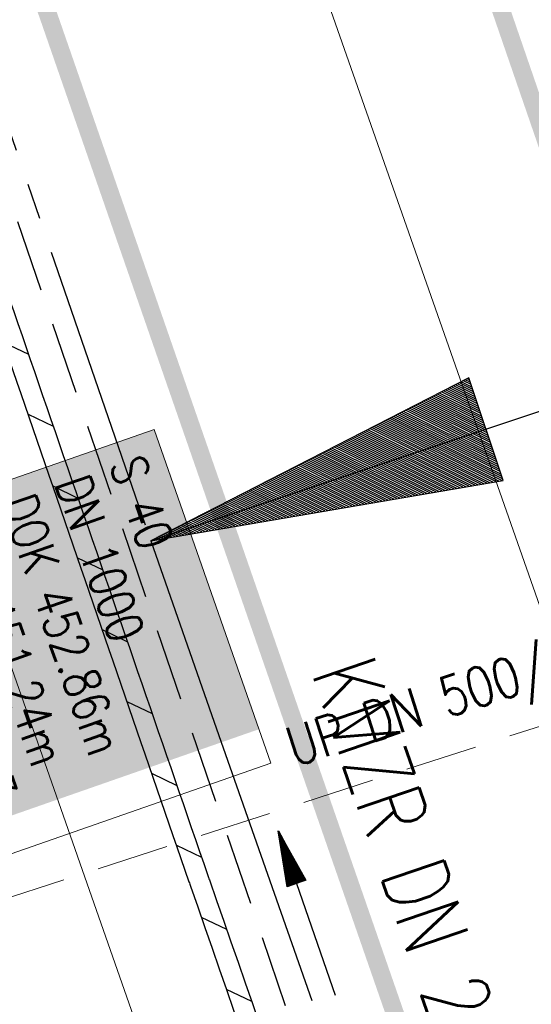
# Model space of a CAD drawing. Extents: x 446577 to 447216, y 443659 to 444842.
# Tile 96 of 177: x 446936 to 446950, y 443980 to 444007. Entities that reach past the tile are written whole.
import ezdxf
from ezdxf.enums import TextEntityAlignment as Align

# ---------------------------------------------------------------- set-up
doc = ezdxf.new("R2010")
doc.units = 0
doc.header["$LTSCALE"] = 2
doc.header["$MEASUREMENT"] = 0
for name, pattern in [('ACHSE', [5.5, 4, -0.5, 0.5, -0.5]), ('AUSGEZOGEN', [0]), ('GESTRICH-X2', [1.5, 1, -0.5])]:
    doc.linetypes.add(name, pattern=pattern)
doc.layers.get('0').update_dxf_attribs({"linetype": 'AUSGEZOGEN'})
for name, color, linetype in [('200_ACHSEN', 7, 'CONTINUOUS'), ('ACHSELEMENT', 1, 'AUSGEZOGEN'), ('ACHSETOP', 250, 'ACHSE'), ('Beschriftung', 7, 'CONTINUOUS'), ('BOESCHG', 250, 'AUSGEZOGEN'), ('FBRTOP', 250, 'AUSGEZOGEN'), ('Hintergrund', 7, 'CONTINUOUS'), ('Hintergrundplan', 7, 'CONTINUOUS'), ('KANAL', 7, 'GESTRICH-X2'), ('MULDE', 250, 'AUSGEZOGEN'), ('PFEIL', 7, 'CONTINUOUS'), ('Rinne', 200, 'CONTINUOUS'), ('SCHLITZRINNE', 200, 'AUSGEZOGEN'), ('STRASSE', 250, 'AUSGEZOGEN'), ('TEXTO', 4, 'CONTINUOUS')]:
    doc.layers.add(name, color=color, linetype=linetype)
doc.styles.add('6', font='txt_____.ttf', dxfattribs={"width": 0.8, "height": 1})
doc.styles.add('8', font='txt_____.ttf', dxfattribs={"width": 0.8, "height": 1})
doc.styles.add('ROMANS', font='romans.shx', dxfattribs={"width": 0.8})

# ---------------------------------------------------------------- blocks, each defined once
blk = doc.blocks.new('*X34')
at = {"color": 0}
for p, q in [((770.586, 145.18), (770.631, 145.225)), ((770.599, 145.263), (770.622, 145.286)), ((770.522, 144.762), (770.678, 144.918)), ((770.535, 144.846), (770.669, 144.979)), ((770.548, 144.929), (770.659, 145.041)), ((770.561, 145.013), (770.65, 145.102)), ((770.573, 145.096), (770.64, 145.163)), ((770.471, 144.428), (770.716, 144.673)), ((770.484, 144.512), (770.706, 144.734)), ((770.497, 144.595), (770.697, 144.795)), ((770.509, 144.679), (770.687, 144.857)), ((770.407, 144.011), (770.762, 144.366)), ((770.42, 144.094), (770.753, 144.427)), ((770.433, 144.178), (770.744, 144.489)), ((770.446, 144.261), (770.734, 144.55)), ((770.458, 144.345), (770.725, 144.611)), ((770.356, 143.677), (770.8, 144.121)), ((770.369, 143.76), (770.791, 144.182)), ((770.382, 143.844), (770.781, 144.243)), ((770.394, 143.927), (770.772, 144.305)), ((770.292, 143.259), (770.847, 143.814)), ((770.305, 143.343), (770.838, 143.875)), ((770.318, 143.426), (770.828, 143.937)), ((770.331, 143.51), (770.819, 143.998)), ((770.343, 143.593), (770.809, 144.059)), ((770.241, 142.925), (770.884, 143.569)), ((770.254, 143.009), (770.875, 143.63)), ((770.267, 143.092), (770.866, 143.692)), ((770.279, 143.176), (770.856, 143.753)), ((770.177, 142.508), (770.931, 143.262)), ((770.19, 142.592), (770.922, 143.324)), ((770.203, 142.675), (770.913, 143.385)), ((770.215, 142.758), (770.903, 143.446)), ((770.228, 142.842), (770.894, 143.508)), ((770.126, 142.174), (770.969, 143.017)), ((770.139, 142.258), (770.96, 143.078)), ((770.152, 142.341), (770.95, 143.14)), ((770.164, 142.425), (770.941, 143.201)), ((770.075, 141.84), (771.006, 142.772)), ((770.088, 141.924), (770.997, 142.833)), ((770.1, 142.007), (770.988, 142.894)), ((770.113, 142.091), (770.978, 142.956)), ((770.011, 141.423), (771.053, 142.465)), ((770.024, 141.506), (771.044, 142.526)), ((770.037, 141.59), (771.035, 142.588)), ((770.049, 141.673), (771.025, 142.649)), ((770.062, 141.757), (771.016, 142.71)), ((769.96, 141.089), (771.091, 142.22)), ((769.973, 141.172), (771.082, 142.281)), ((769.985, 141.256), (771.072, 142.342)), ((769.998, 141.339), (771.063, 142.404)), ((769.896, 140.671), (771.138, 141.913)), ((769.909, 140.755), (771.129, 141.974)), ((769.922, 140.838), (771.119, 142.036)), ((769.934, 140.922), (771.11, 142.097)), ((769.947, 141.005), (771.1, 142.158)), ((769.845, 140.337), (771.175, 141.668)), ((769.858, 140.421), (771.166, 141.729)), ((769.87, 140.504), (771.157, 141.79)), ((769.883, 140.588), (771.147, 141.852)), ((769.781, 139.92), (771.222, 141.361)), ((769.794, 140.003), (771.213, 141.423)), ((769.807, 140.087), (771.204, 141.484)), ((769.819, 140.17), (771.194, 141.545)), ((769.832, 140.254), (771.185, 141.607)), ((769.73, 139.586), (771.26, 141.116)), ((769.743, 139.669), (771.251, 141.177)), ((769.755, 139.753), (771.241, 141.239)), ((769.768, 139.836), (771.232, 141.3)), ((769.666, 139.168), (771.307, 140.809)), ((769.679, 139.252), (771.297, 140.871)), ((769.692, 139.335), (771.288, 140.932)), ((769.704, 139.419), (771.279, 140.993)), ((769.717, 139.502), (771.269, 141.055)), ((769.615, 138.834), (771.344, 140.564)), ((769.628, 138.918), (771.335, 140.625)), ((769.64, 139.001), (771.326, 140.687)), ((769.653, 139.085), (771.316, 140.748)), ((769.551, 138.417), (771.391, 140.257)), ((769.564, 138.501), (771.382, 140.319)), ((769.577, 138.584), (771.373, 140.38)), ((769.589, 138.667), (771.363, 140.441)), ((769.602, 138.751), (771.354, 140.503)), ((769.5, 138.083), (771.429, 140.012)), ((769.513, 138.167), (771.419, 140.073)), ((769.525, 138.25), (771.41, 140.135)), ((769.538, 138.334), (771.401, 140.196)), ((769.436, 137.666), (771.476, 139.705)), ((769.449, 137.749), (771.466, 139.767)), ((769.462, 137.833), (771.457, 139.828)), ((769.474, 137.916), (771.448, 139.889)), ((769.487, 138), (771.438, 139.951)), ((769.385, 137.332), (771.513, 139.46)), ((769.398, 137.415), (771.504, 139.521)), ((769.41, 137.499), (771.495, 139.583)), ((769.423, 137.582), (771.485, 139.644)), ((769.334, 136.998), (771.551, 139.215)), ((769.347, 137.081), (771.542, 139.276)), ((769.359, 137.165), (771.532, 139.338)), ((769.372, 137.248), (771.523, 139.399)), ((769.27, 136.58), (771.598, 138.908)), ((769.283, 136.664), (771.588, 138.97)), ((769.295, 136.747), (771.579, 139.031)), ((769.308, 136.831), (771.57, 139.092)), ((769.321, 136.914), (771.56, 139.154)), ((769.219, 136.246), (771.635, 138.663)), ((769.232, 136.33), (771.626, 138.724)), ((769.244, 136.413), (771.617, 138.786)), ((769.257, 136.497), (771.607, 138.847)), ((769.155, 135.829), (771.682, 138.356)), ((769.168, 135.912), (771.673, 138.418)), ((769.18, 135.996), (771.664, 138.479)), ((769.193, 136.079), (771.654, 138.54)), ((769.206, 136.163), (771.645, 138.602)), ((769.116, 135.578), (771.71, 138.172)), ((769.129, 135.662), (771.701, 138.234)), ((769.142, 135.745), (771.692, 138.295)), ((769.158, 135.549), (771.72, 138.111)), ((769.229, 135.549), (771.729, 138.05)), ((769.299, 135.549), (771.739, 137.988)), ((769.37, 135.549), (771.748, 137.927)), ((769.441, 135.549), (771.757, 137.866)), ((769.511, 135.549), (771.767, 137.804)), ((769.582, 135.549), (771.776, 137.743)), ((769.653, 135.549), (771.786, 137.682)), ((769.724, 135.549), (771.795, 137.62)), ((769.794, 135.549), (771.804, 137.559)), ((769.865, 135.549), (771.814, 137.498)), ((769.936, 135.549), (771.823, 137.436)), ((770.006, 135.549), (771.832, 137.375)), ((770.077, 135.549), (771.842, 137.314)), ((770.148, 135.549), (771.851, 137.252)), ((770.218, 135.549), (771.861, 137.191)), ((770.289, 135.549), (771.87, 137.13)), ((770.36, 135.549), (771.879, 137.069)), ((770.431, 135.549), (771.889, 137.007)), ((770.501, 135.549), (771.898, 136.946)), ((770.572, 135.549), (771.908, 136.885)), ((770.643, 135.549), (771.917, 136.823)), ((770.713, 135.549), (771.926, 136.762)), ((770.784, 135.549), (771.936, 136.701)), ((770.855, 135.549), (771.945, 136.639)), ((770.926, 135.549), (771.955, 136.578)), ((770.996, 135.549), (771.964, 136.517)), ((771.067, 135.549), (771.973, 136.455)), ((771.138, 135.549), (771.983, 136.394)), ((771.208, 135.549), (771.992, 136.333)), ((771.279, 135.549), (772.001, 136.271)), ((771.35, 135.549), (772.011, 136.21)), ((771.421, 135.549), (772.02, 136.149)), ((771.491, 135.549), (772.03, 136.087)), ((771.562, 135.549), (772.039, 136.026)), ((771.633, 135.549), (772.048, 135.965)), ((771.703, 135.549), (772.058, 135.903)), ((771.774, 135.549), (772.067, 135.842)), ((771.845, 135.549), (772.077, 135.781)), ((771.916, 135.549), (772.086, 135.719)), ((771.986, 135.549), (772.095, 135.658)), ((772.057, 135.549), (772.105, 135.597))]:
    blk.add_line(p, q, dxfattribs=at)
blk = doc.blocks.new('ELPFEIL')
for p, q in [((0, 0), (-1.5, -9.8)), ((0, 0), (0, -70)), ((1.5, -9.8), (0, 0)), ((-1.5, -9.8), (1.5, -9.8))]:
    blk.add_line(p, q)
blk.add_blockref('*X34', (-770.612, -145.349))
blk = doc.blocks.new('PFEIL2')
at = {"color": 0}
for p, q in [((0.881, -0.271), (0.879, 0.276)), ((0.879, 0.276), (2.429, 0.009)), ((0.88, 0.002), (-2.401, -0.012)), ((0.911, 0.27), (0.879, 0.265)), ((0.965, 0.261), (0.879, 0.246)), ((1.019, 0.252), (0.879, 0.228)), ((1.073, 0.242), (0.879, 0.209)), ((1.127, 0.233), (0.879, 0.191)), ((1.181, 0.224), (0.879, 0.172)), ((1.235, 0.214), (0.879, 0.154)), ((1.289, 0.205), (0.879, 0.135)), ((1.343, 0.196), (0.879, 0.117)), ((1.397, 0.187), (0.879, 0.098)), ((1.451, 0.177), (0.879, 0.08)), ((1.505, 0.168), (0.879, 0.061)), ((1.559, 0.159), (0.88, 0.043)), ((1.613, 0.149), (0.88, 0.024)), ((1.668, 0.14), (0.88, 0.006)), ((1.722, 0.131), (0.88, -0.013)), ((1.776, 0.121), (0.88, -0.031)), ((1.83, 0.112), (0.88, -0.05)), ((1.884, 0.103), (0.88, -0.068)), ((1.938, 0.094), (0.88, -0.087)), ((1.992, 0.084), (0.88, -0.105)), ((2.046, 0.075), (0.88, -0.124)), ((2.1, 0.066), (0.88, -0.142)), ((2.154, 0.056), (0.88, -0.161)), ((2.208, 0.047), (0.88, -0.179)), ((2.262, 0.038), (0.881, -0.198)), ((2.316, 0.029), (0.881, -0.216)), ((2.37, 0.019), (0.881, -0.235)), ((2.424, 0.01), (0.881, -0.253)), ((2.429, 0.009), (0.881, -0.271))]:
    blk.add_line(p, q, dxfattribs=at)

msp = doc.modelspace()

# ---------------------------------------------------------------- linework, layer by layer
at = {"layer": '200_ACHSEN', "color": 8, "lineweight": 9, "true_color": 0x7f7f7f}
msp.add_lwpolyline([(446853.427, 444306.295, -0.004255), (446861.754, 444273.411, 0.024318), (446916.806, 444087.649), (446939.471, 444022.907), (447025.081, 443778.358)], format="xyb", dxfattribs=at)
msp.add_lwpolyline([(446853.427, 444306.295, -0.004255), (446861.754, 444273.411, 0.024318), (446916.806, 444087.649), (446939.471, 444022.907), (447025.081, 443778.358)], format="xyb", dxfattribs=at)
at = {"layer": 'ACHSETOP', "color": 0}
msp.add_lwpolyline([(446863.422, 444276.933), (446868.271, 444252.408), (446873.427, 444227.946), (446878.889, 444203.55), (446884.657, 444179.224), (446890.729, 444154.973), (446897.105, 444130.8), (446903.784, 444106.709), (446910.765, 444082.704), (446918.046, 444058.788), (446925.627, 444034.965), (446933.506, 444011.239), (446939.848, 443992.83), (446941.674, 443987.611), (446949.933, 443964.015), (446958.191, 443940.418), (446966.45, 443916.822), (446974.708, 443893.225), (446999.483, 443822.435), (447024.259, 443751.646), (447041.503, 443702.373)], dxfattribs=at)
at = {"layer": 'Beschriftung', "color": 18, "lineweight": 9, "true_color": 0x000000}
msp.add_lwpolyline([(446939.944, 443995.921), (446943.181, 443986.653), (446933.426, 443983.245), (446930.189, 443992.513), (446939.944, 443995.921)], close=True, dxfattribs=at)
at = {"layer": 'BOESCHG', "flags": 128}
msp.add_lwpolyline([(446928.288, 444102.886, -0.001316), (446939.661, 444068.459, -0.002624), (446945.228, 444051.15, -0.000003), (446954.23, 444022.648, 0.000004), (446961.546, 443999.485, 0.000137), (446964.604, 443989.814, 0.000055), (446972.227, 443965.732)], format="xyb", dxfattribs=at)
at = {"layer": 'FBRTOP', "color": 0, "const_width": 0.5}
for points in [[(446900.98, 444066.64, 0.001569), (446904.679, 444054.626, 0.001572), (446908.562, 444042.288, 0.001661), (446912.313, 444030.636, 0.001473), (446916.976, 444016.455, 0.002148), (446920.244, 444006.753, 0.000639), (446924.384, 443994.686, 0.001194), (446926.622, 443988.238, 0.000004), (446928.252, 443983.582, 0.00003), (446928.459, 443982.988, 0.000003), (446932.589, 443971.189, -0.000018), (446936.719, 443959.39, -0.000007), (446940.848, 443947.592, 0.000013), (446944.977, 443935.794, 0.000013), (446949.106, 443923.995, -0.000019), (446953.236, 443912.197, -0.000006), (446957.365, 443900.399, 0.000004), (446961.494, 443888.601, 0.000002), (446973.881, 443853.206, 0.000002), (446986.269, 443817.81, 0.000004), (446998.657, 443782.416, -0.000006), (447011.045, 443747.021, -0.000001), (447016.033, 443732.768, 0.000003)], [(446931.413, 444062.95, 0.001572), (446935.242, 444050.785, 0.00166), (446938.941, 444039.294, 0.001474), (446943.541, 444025.305, 0.002147), (446946.768, 444015.725, 0.00064), (446950.859, 444003.802, 0.001194), (446953.074, 443997.422, 0.000004), (446954.683, 443992.821, 0.00003), (446954.889, 443992.234, 0.000003), (446959.018, 443980.437, -0.000018), (446963.147, 443968.64, -0.000007), (446967.276, 443956.841, 0.000013), (446971.405, 443945.042, 0.000013), (446975.535, 443933.245, -0.000019), (446979.664, 443921.447, -0.000006), (446983.793, 443909.648, 0.000004), (446987.922, 443897.849, 0.000002), (447000.31, 443862.454, 0.000002), (447012.697, 443827.06, 0.000004), (447025.085, 443791.665, -0.000006), (447037.473, 443756.271, 0), (447039.084, 443751.668, 0.000003)], [(446866.566, 444271.777, 0.002691), (446871.765, 444245.898, 0.003085), (446877.214, 444220.305, 0.003296), (446882.62, 444196.418, 0.003493), (446888.335, 444172.666, 0.003551), (446894.287, 444149.378, 0.002848), (446900.319, 444126.973, 0.002558), (446907.306, 444102.1, 0.002824), (446915.542, 444073.946, 0.003985), (446921.651, 444054.071, 0.002928), (446930.243, 444027.436, 0.003935), (446936.907, 444007.707, 0.000126), (446946.647, 443979.626, 0.000195), (446952.953, 443961.485, 0.000026), (446968.558, 443916.655, 0.000443), (446969.471, 443914.039, 0.00013), (446975.672, 443896.342, -0.000082), (446985.547, 443868.172, -0.00001), (446990.142, 443855.056, -0.000011), (446994.25, 443843.328, -0.000533)]]:
    msp.add_lwpolyline(points, format="xyb", dxfattribs=at)
at = {"layer": 'FBRTOP', "color": 0}
msp.add_lwpolyline([(446906.283, 444163.064, 0.003557), (446913.219, 444136.335, 0.004717), (446918.783, 444116.265, 0.000024), (446923.206, 444100.879, 0.003676), (446923.236, 444100.778, 0.000171), (446925.25, 444094.15, 0.000048), (446932.443, 444070.518, 0.000065), (446938.908, 444049.294, 0.003486), (446939.03, 444048.902, 0.003745), (446939.222, 444048.317, 0.000068), (446950.069, 444016.112, 0.000011), (446956.461, 443997.144, 0.001698), (446956.504, 443997.019, 0.000349), (446956.714, 443996.41, 0.000013), (446962.54, 443979.58, 0.000005), (446967.365, 443965.643, 0.00002), (446968.622, 443962.013, 0.001124), (446976.568, 443939.234, -0.000442), (446996.834, 443881.391), (447012.742, 443835.838, 0.000388), (447024.088, 443803.43, 0.00025), (447041.743, 443753.205)], format="xyb", dxfattribs=at)
at = {"layer": 'Hintergrund', "color": 254, "lineweight": 18, "true_color": 0xcccccc}
msp.add_lwpolyline([(446853.427, 444306.295, -0.004255), (446861.754, 444273.411, 0.024318), (446916.806, 444087.649), (446939.471, 444022.907), (447025.081, 443778.358)], format="xyb", dxfattribs=at)
at = {"layer": 'Hintergrundplan', "color": 254, "lineweight": 18, "true_color": 0xcccccc}
msp.add_lwpolyline([(446853.427, 444306.295, -0.004255), (446861.754, 444273.411, 0.024318), (446916.806, 444087.649), (446939.471, 444022.907), (447025.081, 443778.358)], format="xyb", dxfattribs=at)
msp.add_lwpolyline([(446844.663, 444282.293), (446849.446, 444263.106), (446851.32, 444255.447), (446856.262, 444236.253), (446860.829, 444219.252), (446866.761, 444197.901), (446870.596, 444184.631), (446875.788, 444167.08), (446883.57, 444141.88), (446891.471, 444117.515), (446899.374, 444094.129), (446907.007, 444072.084), (446915.355, 444048.214), (446924.11, 444023.098), (446930.798, 444004.117), (446941.323, 443974.046), (446950.038, 443949.236), (446956.913, 443929.423), (446964.719, 443907.185), (446973.597, 443881.815), (446981.07, 443860.081), (446997.615, 443813.128)], dxfattribs=at)
at = {"layer": 'KANAL'}
msp.add_line((446935.188, 444004.531), (446950.938, 443958.344), dxfattribs=at)
at = {"layer": 'KANAL', "color": 92, "lineweight": 9, "true_color": 0x00b400}
msp.add_line((446968.84, 443993.553, 453.283), (446933.616, 443982.181, 452.86), dxfattribs=at)
at = {"layer": 'MULDE', "flags": 128}
msp.add_lwpolyline([(446913.277, 444150.067, -0.000058), (446918.396, 444131.65, -0.000088), (446921.77, 444119.496, -0.000008), (446925.573, 444105.786, 0.00004), (446926.333, 444103.047, 0.006875), (446932.589, 444081.65, 0.004654), (446942.564, 444050.245, 0.001114), (446943.371, 444047.802, 0.000055), (446959.881, 443998.217, 0.001612), (446963.368, 443987.859, 0.000673), (446971.838, 443963.076, 0.000673)], format="xyb", dxfattribs=at)
at = {"layer": 'MULDE'}
msp.add_lwpolyline([(446937.668, 444058.845, 0.001368), (446940.664, 444049.621, 0.001114), (446941.473, 444047.171, 0.000055), (446957.983, 443997.585, 0.001612), (446961.474, 443987.215, 0.000169), (446963.601, 443980.973, 0.000673)], format="xyb", dxfattribs=at)
at = {"layer": 'Rinne'}
msp.add_lwpolyline([(446945.965, 443887.082, -0.034775), (446944.449, 443890.569, -0.002707), (446930.923, 443929.231, -0.000152), (446918.298, 443965.992, 0.00034), (446912.642, 443982.44, 0.000884), (446906.531, 444000.072, 0.002366), (446904.204, 444006.646, 0.002644), (446904.13, 444006.851, 0.030888)], format="xyb", dxfattribs=at)
at = {"layer": 'SCHLITZRINNE'}
for p, q in [((446935.758, 443998.343), (446936.458, 443998.006)), ((446936.444, 443996.348), (446937.144, 443996.011)), ((446937.129, 443994.353), (446937.83, 443994.016)), ((446937.815, 443992.358), (446938.515, 443992.021)), ((446938.501, 443990.363), (446939.201, 443990.026)), ((446939.187, 443988.368), (446939.887, 443988.031)), ((446939.872, 443986.373), (446940.573, 443986.036)), ((446940.558, 443984.378), (446941.259, 443984.041)), ((446941.248, 443982.381), (446941.951, 443982.043)), ((446941.943, 443980.382), (446942.646, 443980.043))]:
    msp.add_line(p, q, dxfattribs=at)
at = {"layer": 'SCHLITZRINNE', "flags": 128}
msp.add_lwpolyline([(446918.666, 444051.482, 0.001942), (446927.717, 444023.784, 0.002834), (446934.101, 444004.864, 0.000005), (446941.432, 443983.537, 0.000867), (446941.474, 443983.415, 0.000084), (446947.849, 443965.085, 0.000199), (446950.544, 443957.352, 0.000027), (446955.553, 443942.997, 0.000044), (446958.667, 443934.078, 0.000101), (446962.051, 443924.393, 0.000084), (446966.153, 443912.669, 0.000975), (446970.092, 443901.486, -0.001001), (446974.031, 443890.303, -0.000613), (446978.162, 443878.453, 0.000574), (446982.293, 443866.603, 0.000043), (446985.962, 443856.119, 0.000041), (446989.821, 443845.1, 0.000098), (446990.721, 443842.532, -0.000006), (447006.522, 443797.477, -0.000336), (447009.233, 443789.73, -0.000126), (447016.458, 443769.022)], format="xyb", dxfattribs=at)
at = {"layer": 'SCHLITZRINNE'}
msp.add_lwpolyline([(446933.808, 444004.015, 0.000005), (446940.909, 443983.358, 0.000867), (446940.952, 443983.234, 0.000084), (446947.327, 443964.903, 0.00018), (446949.773, 443957.883, 0.000027)], format="xyb", dxfattribs=at)
at = {"layer": 'STRASSE'}
for points in [[(446974.769, 444017.152, 0), (446964.047, 444047.919, 0.004084), (446944.72, 444101.953, -0.039131)], [(447043.661, 443874.317, 0.00065), (447041.176, 443881.432, 0.001872), (447040.301, 443883.897, 0.056151), (447039.637, 443885.247, 0.027107), (447037.823, 443887.77, 0.023122), (447036.129, 443889.687, 0.039357), (447035, 443890.681, 0.016729), (447033.458, 443891.758, 0.021771), (447032.213, 443892.493, 0.00424), (447031.256, 443892.992, 0.001159), (447027.738, 443894.78, 0.012233), (447021.582, 443897.704, -0.012648), (447015.63, 443900.536, -0.04443), (447012.536, 443902.469, -0.040823), (447009.574, 443905.112, -0.048131), (447006.927, 443908.492, -0.056635), (447005.322, 443911.773, -0.000988), (447002.382, 443920.089, -0.000382), (446994.841, 443941.603, -0.000001), (446989.039, 443958.198, -0.000032)], [(447068.931, 443945.908, 0.000002), (447074.525, 443910.767, 0.000014)], [(447049.189, 444050.771, 0.000203), (447055.063, 444013.845, 0.000415), (447057.959, 443995.782, 0.000007), (447066.417, 443943.312, -0.000072), (447067.235, 443938.233, -0.000506), (447069.899, 443921.568, 0.000383), (447073.414, 443899.55, 0.002551), (447074.205, 443894.777, 0.000503), (447078.363, 443870.591, 0.006787)], [(446980.914, 443981.438, -0.00016), (446969.629, 444013.764, 0.000226), (446960.626, 444039.543, 0.000413), (446960.222, 444040.696, 0.000011), (446944.42, 444085.635, 0.000428), (446935.152, 444111.92, 0.001149), (446931.668, 444121.701, 0.026902), (446928.917, 444128.239, 0.023906), (446925.092, 444135.244, 0.002185), (446923.664, 444137.563, 0.002709), (446922.493, 444139.423, 0.006708), (446920.834, 444141.952, -0.00206), (446915.355, 444150.136, -0.01839), (446912.49, 444154.819, -0.010257), (446907.844, 444163.493)]]:
    msp.add_lwpolyline(points, format="xyb", dxfattribs=at)

# ---------------------------------------------------------------- block references
at = {"layer": 'ACHSELEMENT', "rotation": 108.4214711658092}
msp.add_blockref('ELPFEIL', (446939.848, 443992.83), dxfattribs=at)
at = {"layer": 'PFEIL', "rotation": 108.8451999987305}
msp.add_blockref('PFEIL2', (446944.18, 443982.481), dxfattribs=at)

# ---------------------------------------------------------------- texts
at = {"layer": 'Beschriftung', "color": 18, "true_color": 0x000000, "insert": (446939.637, 443995.284), "char_height": 1, "attachment_point": 1, "rotation": 289.2551, "line_spacing_factor": 0.959981, "style": '8', "bg_fill": 1, "box_fill_scale": 1.5, "bg_fill_color": 256, "bg_fill_true_color": 11599800, "bg_fill_transparency": 0}
msp.add_mtext('S 40^JDN 1000^JDOK 452.86m^JTWL 451.24m^JR 446957.073^JH 543885.649', dxfattribs=at)
at = {"layer": 'Beschriftung', "color": 92, "true_color": 0x00b400, "insert": (446943.496, 443987.591), "char_height": 1.1, "attachment_point": 1, "rotation": 17.8936, "line_spacing_factor": 0.959981, "style": '6'}
msp.add_mtext('UP DN 500/ 37.01m', dxfattribs=at)
at = {"layer": 'TEXTO', "style": 'ROMANS', "width": 0.75}
msp.add_text('KMZR DN 250', height=1.8, rotation=288.8452, dxfattribs=at).set_placement((446946.363, 443983.124), align=Align.CENTER)

doc.saveas('drawing.dxf')
